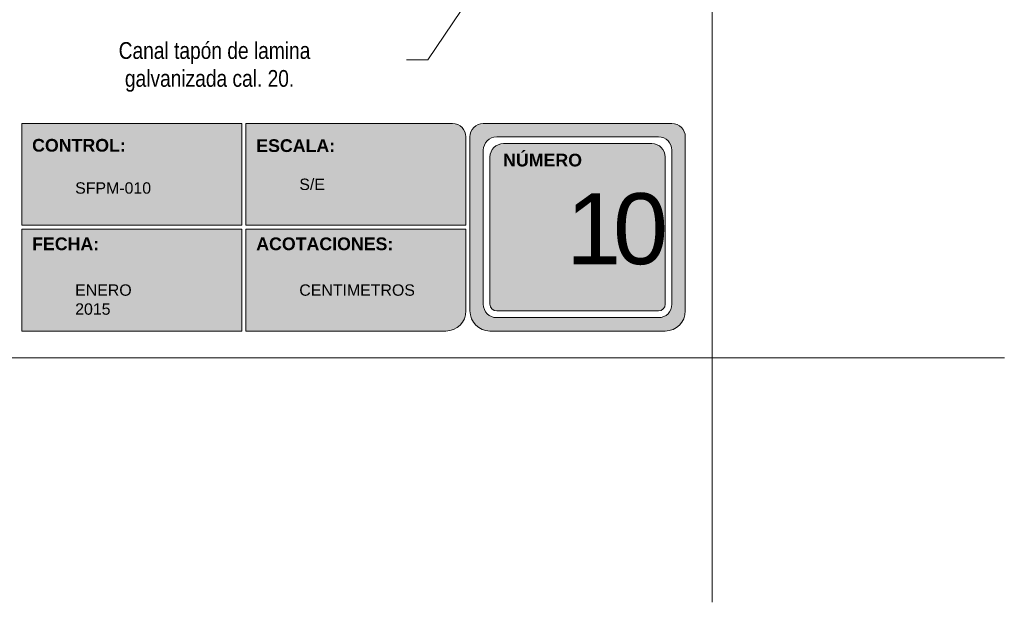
# Model space of a CAD drawing. Header units: millimetres. Extents: x 698.7 to 728.7, y 81.2 to 116.7.
# Tile 4 of 9: x 713.9 to 728.7, y 81.2 to 89.9. Entities that reach past the tile are written whole.
import ezdxf

# ---------------------------------------------------------------- set-up
doc = ezdxf.new("R2010")
doc.units = ezdxf.units.MM
doc.header["$LTSCALE"] = 0.025
doc.linetypes.add('DASHED2', pattern=[9.525, 6.35, -3.175])
doc.layers.get('0').update_dxf_attribs({"lineweight": 5})
doc.layers.add('TEXTO', color=7, linetype='DASHED2', lineweight=0)
doc.layers.add('TEXTO CUADRO DATOS', color=251, linetype='Continuous', lineweight=0)
doc.styles.add('Erika', font='techl___.ttf', dxfattribs={"height": 0.25})
doc.styles.get("Standard").update_dxf_attribs({"font": 'romand.shx'})
doc.dimstyles.new('Erika', dxfattribs={"dimtxt": 0.25, "dimasz": 0.8, "dimexe": 0.5, "dimexo": 0.5, "dimgap": 0, "dimtad": 0, "dimlfac": 0.1, "dimzin": 1, "dimdsep": 46, "dimtxsty": 'Erika', "dimblk": 'DOTSMALL', "dimcen": 2.5, "dimse1": 1, "dimse2": 1, "dimclrd": 252, "dimclre": 252, "dimclrt": 256, "dimadec": 0, "dimazin": 0, "dimtfac": 1, "dimtmove": 0, "dimatfit": 3, "dimldrblk": 'DOTSMALL', "dimfxl": 0, "dimlwd": 0, "dimlwe": 0, "dimarcsym": 0})

# ---------------------------------------------------------------- blocks, each defined once
blk = doc.blocks.new('_DotSmall')
at = {"color": 0, "linetype": 'ByBlock', "const_width": 0.5}
blk.add_lwpolyline([(-0.0625, 0, 1), (0.0625, 0, 1)], format="xyb", close=True, dxfattribs=at)

msp = doc.modelspace()

# ---------------------------------------------------------------- hatches: boundary and pattern name
h = msp.add_hatch(color=253)
h.paths.add_polyline_path([(720.87, 88.327, 0.414214), (720.67, 88.127), (720.67, 85.527, 0.414214), (720.97, 85.227), (723.59, 85.227, 0.414214), (723.89, 85.527), (723.89, 88.127, 0.414214), (723.69, 88.327)])
h.paths.add_polyline_path([(723.69, 87.927), (723.69, 85.627, -0.414214), (723.49, 85.427), (721.07, 85.427, -0.414214), (720.87, 85.627), (720.87, 87.927, -0.414214), (721.07, 88.127), (723.49, 88.127, -0.414214)], flags=16)
h.paths.add_polyline_path([(723.59, 87.827), (723.59, 85.627, -0.414214), (723.49, 85.527), (721.07, 85.527, -0.414214), (720.97, 85.627), (720.97, 87.827, -0.414214), (721.17, 88.027), (723.39, 88.027, -0.414214)], flags=0)
h.paths.add_polyline_path([(721.575, 87.733), (722.877, 87.733), (722.877, 85.477), (721.575, 85.477)], flags=8)
h.paths.add_polyline_path([(721.118, 89.512), (722.362, 89.512), (722.362, 89.221), (721.118, 89.221)], flags=9)
h = msp.add_hatch(color=253)
h.paths.add_polyline_path([(717.259, 86.807), (717.259, 88.327), (713.968, 88.327), (713.968, 86.807)])
h.paths.add_polyline_path([(717.259, 86.747), (713.968, 86.747), (713.968, 85.227), (717.259, 85.227)])
h.paths.add_polyline_path([(717.319, 86.747), (717.319, 85.227), (720.31, 85.227, 0.414214), (720.61, 85.527), (720.61, 86.747)])
h.paths.add_polyline_path([(717.319, 88.327), (717.319, 86.807), (720.61, 86.807), (720.61, 88.127, 0.414214), (720.41, 88.327)])

# ---------------------------------------------------------------- linework, layer by layer
at = {"color": 253}
for p, q in [((713.968, 86.807), (713.968, 88.327)), ((717.259, 88.327), (713.968, 88.327)), ((717.259, 86.807), (717.259, 88.327)), ((717.319, 86.807), (717.319, 88.327)), ((720.41, 88.327), (717.319, 88.327)), ((723.69, 88.327), (720.87, 88.327)), ((720.61, 88.127), (720.61, 86.807)), ((720.67, 88.127), (720.67, 85.527)), ((723.49, 88.127), (721.07, 88.127)), ((723.89, 85.527), (723.89, 88.127)), ((720.87, 87.927), (720.87, 85.627)), ((723.39, 88.027), (721.17, 88.027)), ((723.69, 85.627), (723.69, 87.927)), ((720.97, 87.827), (720.97, 85.627)), ((723.59, 85.627), (723.59, 87.827)), ((717.259, 86.807), (713.968, 86.807)), ((713.968, 85.227), (713.968, 86.747)), ((717.259, 86.747), (713.968, 86.747)), ((717.259, 85.227), (717.259, 86.747)), ((720.61, 86.807), (717.319, 86.807)), ((717.319, 85.227), (717.319, 86.747)), ((720.61, 86.747), (717.319, 86.747)), ((720.61, 86.747), (720.61, 85.527)), ((721.07, 85.527), (723.49, 85.527)), ((721.07, 85.427), (723.49, 85.427)), ((717.259, 85.227), (713.968, 85.227)), ((720.31, 85.227), (717.319, 85.227)), ((723.59, 85.227), (720.97, 85.227)), ((720.97, 85.227), (723.59, 85.227))]:
    msp.add_line(p, q, dxfattribs=at)
at = {"color": 254}
for q in [(728.66, 84.827), (724.29, 81.174)]:
    msp.add_line((724.29, 84.827), q, dxfattribs=at)
msp.add_lwpolyline([(702.7, 84.827), (724.29, 84.827), (724.29, 112.767), (702.7, 112.767)], close=True, dxfattribs=at)
at = {"color": 253}
for centre, radius, start, end in [((720.41, 88.127), 0.2, 0, 90), ((720.87, 88.127), 0.2, 90, 180), ((723.69, 88.127), 0.2, 0, 90), ((721.07, 87.927), 0.2, 90, 180), ((723.49, 87.927), 0.2, 360, 90), ((721.17, 87.827), 0.2, 90, 180), ((723.39, 87.827), 0.2, 360, 90), ((721.07, 85.627), 0.2, 180, 270), ((721.07, 85.627), 0.1, 180, 270), ((723.49, 85.627), 0.2, 270, 0), ((723.49, 85.627), 0.1, 270, 360), ((720.31, 85.527), 0.3, 270, 0), ((720.97, 85.527), 0.3, 180, 270), ((720.97, 85.527), 0.3, 180, 270), ((723.59, 85.527), 0.3, 270, 0), ((723.59, 85.527), 0.3, 270, 360)]:
    msp.add_arc(centre, radius, start, end, dxfattribs=at)

# ---------------------------------------------------------------- texts
at = {"layer": 'TEXTO', "linetype": 'ByBlock', "lineweight": 0, "insert": (715.269, 89.543), "char_height": 0.25, "width": 4.31862, "attachment_point": 1, "style": 'Erika'}
msp.add_mtext('\\A1;{\\W1.87691; }Canal tapón de lamina \\P{\\W3.04699; }galvanizada cal. 20.', dxfattribs=at)
at = {"layer": 'TEXTO CUADRO DATOS', "attachment_point": 1}
for s, insert, char_height, width in [('{\\fArial|b1|i0|c0|p34;CONTROL:}', (714.124, 88.097), 0.19, 0.00323), ('{\\fArial|b1|i0|c0|p34;ESCALA:}', (717.475, 88.092), 0.19, 0.00323), ('{\\fArial|b1|i0|c0|p34;NÚMERO}', (721.166, 87.876), 0.19, 0.00323), ('{\\fArial|b0|i0|c0|p34;SFPM-010}', (714.768, 87.449), 0.17, 0.00323), ('{\\fArial|b0|i0|c0|p34;S/E}', (718.119, 87.504), 0.17, 0.00323), ('{\\fArial|b0|i0|c0|p34;\\T0.75;10}', (722.109, 87.286), 1.06042, 0.00457), ('{\\fArial|b1|i0|c0|p34;FECHA:}', (714.124, 86.625), 0.19, 0.00323), ('{\\fArial|b1|i0|c0|p34;ACOTACIONES:}', (717.475, 86.625), 0.19, 0.00323), ('{\\fArial|b0|i0|c0|p34;ENERO 2015}', (714.768, 85.924), 0.17, 0.00323), ('{\\fArial|b0|i0|c0|p34;CENTIMETROS}', (718.119, 85.924), 0.17, 0.00323)]:
    msp.add_mtext(s, dxfattribs=dict(at, insert=insert, char_height=char_height, width=width))

# ---------------------------------------------------------------- leaders
at = {"layer": 'TEXTO', "linetype": 'ByBlock', "lineweight": 0}
msp.add_leader([(721.112, 90.867), (720.041, 89.278), (719.72, 89.277)], dimstyle='Erika', override={"dimgap": 0, "dimtad": 0}, dxfattribs=at)

doc.saveas('drawing.dxf')
